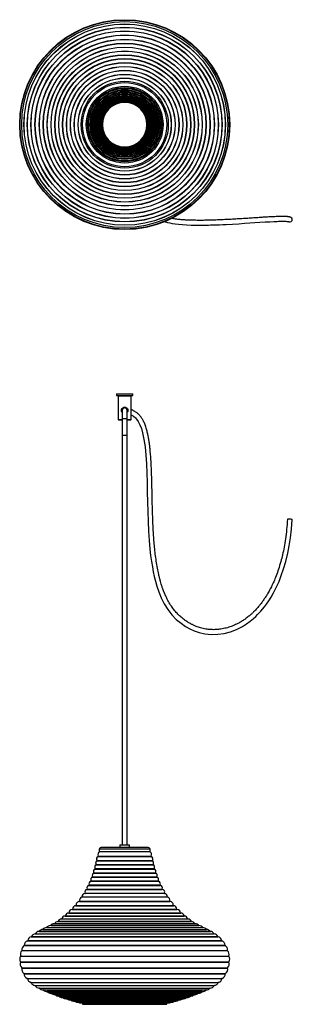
# Model space of a CAD drawing. Header units: millimetres. Extents: x 720 to 1050, y 627 to 1820.
import ezdxf

# ---------------------------------------------------------------- set-up
doc = ezdxf.new("R2010")
doc.units = ezdxf.units.MM
doc.header["$LTSCALE"] = 5

msp = doc.modelspace()

# ---------------------------------------------------------------- linework, layer by layer
at = {"color": 7, "linetype": 'Continuous', "lineweight": 25}
for p, q in [((837.3, 1366.6), (837.3, 1364.6)), ((837.3, 1366.6), (847.3, 1366.6)), ((837.3, 1364.6), (847.3, 1364.6)), ((840.1, 1364.6), (839.3, 1363.8)), ((839.3, 1363.8), (839.3, 1335.4)), ((847.3, 1363.8), (839.3, 1363.8)), ((847.3, 1366.6), (857.3, 1366.6)), ((847.3, 1364.6), (857.3, 1364.6)), ((855.3, 1363.8), (847.3, 1363.8)), ((855.3, 1363.8), (854.5, 1364.6)), ((855.3, 1335.4), (855.3, 1363.8)), ((857.3, 1364.6), (857.3, 1366.6)), ((844.4, 1346.6), (844.4, 1336.6)), ((844.4, 1336.6), (844.4, 1316.6)), ((844.4, 1336.6), (850.2, 1336.6)), ((850.2, 1336.6), (850.2, 1346.6)), ((850.2, 1316.6), (850.2, 1336.6)), ((839.3, 1335.4), (840.1, 1334.6)), ((839.3, 1335.4), (844.4, 1335.4)), ((844.4, 1334.6), (840.1, 1334.6)), ((850.2, 1335.4), (855.3, 1335.4)), ((854.5, 1334.6), (850.2, 1334.6)), ((854.5, 1334.6), (855.3, 1335.4)), ((844.4, 1316.6), (844.4, 820.3)), ((844.4, 1316.6), (850.2, 1316.6)), ((844.4, 1316.6), (847.3, 1316.6)), ((847.3, 1316.6), (850.2, 1316.6)), ((850.2, 820.3), (850.2, 1316.6)), ((816.3, 815), (816.3, 812.3)), ((833.5, 815), (816.3, 815)), ((816.3, 812.3), (878.3, 812.3)), ((835.1, 817.3), (820, 817.3)), ((878.3, 815), (833.5, 815)), ((874.6, 817.3), (835.1, 817.3)), ((841.3, 820.3), (841.3, 817.3)), ((841.3, 820.3), (852.7, 820.3)), ((852.7, 820.3), (853.3, 820.3)), ((853.3, 817.3), (853.3, 820.3)), ((878.3, 812.3), (878.3, 815)), ((813.7, 801), (847.3, 801)), ((813.8, 801.4), (847.3, 801.4)), ((815.1, 806.2), (847.3, 806.2)), ((815.3, 806.7), (847.3, 806.7)), ((847.3, 806.7), (879.3, 806.7)), ((847.3, 806.2), (879.4, 806.2)), ((847.3, 801.4), (880.8, 801.4)), ((847.3, 801), (880.9, 801)), ((811.5, 791.1), (847.3, 791.1)), ((811.6, 791.6), (847.3, 791.6)), ((812.7, 796.1), (847.3, 796.1)), ((812.8, 796.5), (847.3, 796.5)), ((847.3, 796.5), (881.8, 796.5)), ((847.3, 796.1), (881.9, 796.1)), ((847.3, 791.6), (883, 791.6)), ((847.3, 791.1), (883.1, 791.1)), ((806.4, 776.3), (847.3, 776.3)), ((806.6, 776.8), (847.3, 776.8)), ((808.3, 781.3), (847.3, 781.3)), ((808.5, 781.7), (847.3, 781.7)), ((810, 786.2), (847.3, 786.2)), ((810.2, 786.7), (847.3, 786.7)), ((847.3, 786.7), (884.4, 786.7)), ((847.3, 786.2), (884.6, 786.2)), ((847.3, 781.7), (886.1, 781.7)), ((847.3, 781.3), (886.2, 781.3)), ((847.3, 776.8), (888, 776.8)), ((847.3, 776.3), (888.2, 776.3)), ((801.8, 766.4), (847.3, 766.4)), ((802.1, 766.8), (847.3, 766.8)), ((804.3, 771.3), (847.3, 771.3)), ((804.5, 771.8), (847.3, 771.8)), ((847.3, 771.8), (890.1, 771.8)), ((847.3, 771.3), (890.3, 771.3)), ((847.3, 766.8), (892.5, 766.8)), ((847.3, 766.4), (892.8, 766.4)), ((902.1, 751.8), (792.5, 751.8)), ((792.6, 751.8), (902, 751.8)), ((792.9, 752.2), (847.3, 752.2)), ((795.8, 757.3), (847.3, 757.3)), ((796, 757.6), (847.3, 757.6)), ((895.7, 761.4), (798.9, 761.4)), ((799.3, 761.8), (847.3, 761.8)), ((847.3, 761.8), (895.2, 761.8)), ((847.3, 757.6), (898.6, 757.6)), ((847.3, 757.3), (898.8, 757.3)), ((847.3, 752.2), (901.7, 752.2)), ((910.8, 742), (783.8, 742)), ((783.9, 742), (910.7, 742)), ((784.2, 742.4), (847.3, 742.4)), ((906.4, 746.7), (788.2, 746.7)), ((788.3, 746.7), (906.3, 746.7)), ((788.6, 747.1), (847.3, 747.1)), ((847.3, 747.1), (906, 747.1)), ((847.3, 742.4), (910.4, 742.4)), ((928.4, 727.5), (766.2, 727.5)), ((766.8, 727.7), (847.3, 727.7)), ((924, 730.6), (770.6, 730.6)), ((771.1, 730.8), (847.3, 730.8)), ((919.6, 734.1), (775, 734.1)), ((775.1, 734.1), (919.4, 734.1)), ((775.4, 734.3), (847.3, 734.3)), ((915.2, 737.8), (779.4, 737.8)), ((779.5, 737.8), (915.1, 737.8)), ((779.8, 738.1), (847.3, 738.1)), ((847.3, 738.1), (914.8, 738.1)), ((847.3, 734.3), (919.1, 734.3)), ((847.3, 730.8), (923.5, 730.8)), ((847.3, 727.7), (927.8, 727.7)), ((743.6, 715.6), (847.3, 715.6)), ((743.9, 715.7), (847.3, 715.7)), ((748.2, 718), (847.3, 718)), ((748.4, 718.1), (847.3, 718.1)), ((752.6, 720.3), (847.3, 720.3)), ((752.8, 720.4), (847.3, 720.4)), ((937.2, 722.6), (757.4, 722.6)), ((757.7, 722.7), (847.3, 722.7)), ((932.8, 724.9), (761.8, 724.9)), ((762.6, 725.1), (847.3, 725.1)), ((847.3, 725.1), (932, 725.1)), ((847.3, 722.7), (936.9, 722.7)), ((847.3, 720.4), (941.8, 720.4)), ((847.3, 720.3), (942, 720.3)), ((847.3, 718.1), (946.2, 718.1)), ((847.3, 718), (946.4, 718)), ((847.3, 715.7), (950.7, 715.7)), ((847.3, 715.6), (950.9, 715.6)), ((729.7, 704.3), (847.3, 704.3)), ((729.9, 704.5), (847.3, 704.5)), ((734.2, 709.2), (847.3, 709.2)), ((734.4, 709.4), (847.3, 709.4)), ((739, 712.7), (847.3, 712.7)), ((739.2, 712.8), (847.3, 712.8)), ((847.3, 712.8), (955.4, 712.8)), ((847.3, 712.7), (955.6, 712.7)), ((847.3, 709.4), (960.2, 709.4)), ((847.3, 709.2), (960.4, 709.2)), ((847.3, 704.5), (964.7, 704.5)), ((847.3, 704.3), (964.9, 704.3)), ((722.9, 692.3), (847.3, 692.3)), ((723, 692.6), (847.3, 692.6)), ((725.7, 698.5), (847.3, 698.5)), ((725.8, 698.8), (847.3, 698.8)), ((847.3, 698.8), (968.8, 698.8)), ((847.3, 698.5), (968.9, 698.5)), ((847.3, 692.6), (971.6, 692.6)), ((847.3, 692.3), (971.7, 692.3)), ((721.4, 685.8), (847.3, 685.8)), ((721.4, 685.5), (847.3, 685.5)), ((847.3, 685.8), (973.2, 685.8)), ((847.3, 685.5), (973.2, 685.5)), ((721.2, 678.7), (847.3, 678.7)), ((721.2, 678.4), (847.3, 678.4)), ((722.7, 671.5), (847.3, 671.5)), ((722.8, 671.2), (847.3, 671.2)), ((847.3, 678.7), (973.4, 678.7)), ((847.3, 678.4), (973.4, 678.4)), ((847.3, 671.5), (971.9, 671.5)), ((847.3, 671.2), (971.8, 671.2)), ((725.4, 664.6), (847.3, 664.6)), ((725.5, 664.4), (847.3, 664.4)), ((729.4, 658.7), (847.3, 658.7)), ((729.6, 658.5), (847.3, 658.5)), ((847.3, 664.6), (969.2, 664.6)), ((847.3, 664.4), (969.1, 664.4)), ((847.3, 658.7), (965.2, 658.7)), ((847.3, 658.5), (965, 658.5)), ((733.8, 653.7), (847.3, 653.7)), ((734, 653.6), (847.3, 653.6)), ((738.7, 650.1), (847.3, 650.1)), ((739, 649.9), (847.3, 649.9)), ((743.9, 647), (847.3, 647)), ((744.1, 646.9), (847.3, 646.9)), ((748.7, 644.8), (847.3, 644.8)), ((748.9, 644.7), (847.3, 644.7)), ((847.3, 653.7), (960.8, 653.7)), ((847.3, 653.6), (960.6, 653.6)), ((847.3, 650.1), (955.9, 650.1)), ((847.3, 649.9), (955.6, 649.9)), ((847.3, 647), (950.7, 647)), ((847.3, 646.9), (950.5, 646.9)), ((847.3, 644.8), (945.9, 644.8)), ((847.3, 644.7), (945.7, 644.7)), ((753.3, 642.7), (941.3, 642.7)), ((941.2, 642.7), (753.4, 642.7)), ((753.6, 642.6), (847.3, 642.6)), ((757.9, 640.8), (936.7, 640.8)), ((758.3, 640.7), (847.3, 640.7)), ((762.5, 639), (932.1, 639)), ((763, 638.9), (847.3, 638.9)), ((767.1, 637.3), (927.5, 637.3)), ((767.7, 637.2), (847.3, 637.2)), ((771.7, 635.6), (922.9, 635.6)), ((772.4, 635.6), (847.3, 635.6)), ((776.3, 634.1), (918.3, 634.1)), ((777, 634), (847.3, 634)), ((780.9, 632.7), (913.7, 632.7)), ((781.7, 632.6), (847.3, 632.6)), ((847.3, 642.6), (941, 642.6)), ((847.3, 640.7), (936.3, 640.7)), ((847.3, 638.9), (931.6, 638.9)), ((847.3, 637.2), (926.9, 637.2)), ((847.3, 635.6), (922.2, 635.6)), ((847.3, 634), (917.5, 634)), ((847.3, 632.6), (912.8, 632.6)), ((785.5, 631.3), (909.1, 631.3)), ((786.4, 631.3), (847.3, 631.3)), ((790.1, 630), (904.5, 630)), ((791.1, 630), (791.1, 630)), ((791.1, 630), (847.3, 630)), ((794.6, 628.9), (847.3, 628.9)), ((796.3, 628.9), (796.3, 627.3)), ((796.3, 627.3), (847.3, 627.3)), ((847.3, 631.3), (908.2, 631.3)), ((847.3, 630), (903.5, 630)), ((847.3, 628.9), (900, 628.9)), ((847.3, 627.3), (898.3, 627.3)), ((898.3, 627.3), (898.3, 628.9)), ((903.5, 630), (903.5, 630))]:
    msp.add_line(p, q, dxfattribs=at)
at = {"color": 7, "linetype": 'Continuous', "lineweight": 25, "flags": 128}
for points in [[(895.5, 1575.1), (896.1, 1574.9), (899, 1574.1), (901.9, 1573.5), (904.8, 1573), (908.2, 1572.5), (912.4, 1572), (917.2, 1571.5), (922.3, 1571.2), (927.6, 1571), (933.1, 1570.9), (938.6, 1570.9), (943.5, 1570.9), (946.5, 1570.9), (948.9, 1571), (951.3, 1571.1), (954.4, 1571.1), (958, 1571.3), (962.2, 1571.4), (966.3, 1571.6), (970.3, 1571.8), (978, 1572.2), (985.3, 1572.6), (992.2, 1573.1), (998.8, 1573.5), (1005, 1573.9), (1010.7, 1574.3), (1017.3, 1574.7), (1023, 1575), (1027.7, 1575.3), (1029.8, 1575.4), (1031.8, 1575.4), (1033.6, 1575.5), (1035.3, 1575.6), (1036.9, 1575.6), (1038.5, 1575.6), (1039.8, 1575.6), (1041.1, 1575.6), (1042.4, 1575.5), (1043.5, 1575.4), (1044.6, 1575.3), (1045.4, 1575.2), (1046, 1575), (1046, 1575)], [(855.3, 1341), (858.1, 1339.4), (860.2, 1337.6), (861.7, 1335.9), (863.8, 1332.9), (865.8, 1329.1), (867.5, 1324.5), (869, 1319.2), (870.6, 1311.3), (871.9, 1302.3), (872.9, 1292.5), (873.6, 1281.9), (874, 1270.7), (874.4, 1259.1), (874.6, 1247.6), (874.9, 1235.9), (875.2, 1224), (875.6, 1212.1), (876.2, 1200.2), (876.9, 1188.9), (877.9, 1178.4), (878.7, 1170.8), (879.7, 1163.7), (880.8, 1157.2), (881.9, 1151.1), (883.1, 1145.5), (884.5, 1139.9), (886.3, 1133.6), (888.6, 1126.9), (891.5, 1119.7), (895.2, 1112.4), (899.6, 1105.4), (904.5, 1099.1), (909.8, 1093.5), (915.5, 1088.7), (921.1, 1084.9), (926.3, 1082), (931.4, 1079.7), (937.4, 1077.7), (944.4, 1076.1), (952.2, 1075.3), (960, 1075.4), (967.7, 1076.4), (975.2, 1078.4), (982.7, 1081.2), (990, 1084.9), (994.8, 1088), (999.3, 1091.3), (1003.1, 1094.4), (1006, 1097.1), (1008.2, 1099.2), (1012.2, 1103.4), (1016.5, 1108.7), (1018.9, 1111.9), (1021.6, 1115.8), (1024.5, 1120.4), (1027.6, 1125.8), (1030.8, 1132.1), (1034.1, 1139.4), (1036.9, 1146.5), (1039.7, 1154.5), (1042.3, 1163.5), (1044.7, 1173.6), (1046.5, 1182.5), (1048, 1192.2), (1049.2, 1202.8), (1050.2, 1214.4), (1050.2, 1214.4)], [(786.4, 631.3), (786.4, 631.3), (786.4, 631.3)], [(908.2, 631.3), (908.2, 631.3), (908.2, 631.3)]]:
    msp.add_lwpolyline(points, dxfattribs=at)
at = {"color": 7, "linetype": 'Continuous', "lineweight": 25}
for radius in [127.1, 126.6, 124.7, 121.9, 121.8, 121.8, 117.9, 117.7, 113.5, 113.3, 108.6, 108.3, 103.4, 103.2, 98.6, 98.4, 93.9, 93.7, 89.2, 89, 84.6, 84.3, 79.9, 79.6, 75.2, 74.9, 70.5, 70.2, 65.8, 65.6, 61.1, 60.9, 56.4, 56.2, 52.7, 51, 46.5, 44.9, 43.9, 42.2, 41.3, 39.8, 39, 37.6, 36.9, 35.7, 35.2, 34.1, 33.6, 32.6, 32.3, 31.4, 31.2, 30.5, 30, 28.9, 28.7, 27.8]:
    msp.add_circle((847.3, 1692.6), radius, dxfattribs=at)
for centre, radius, start, end in [((847.3, 1692.6), 27, 0, 180), ((847.3, 1692.6), 27, 180, 0), ((1047.3, 1577.6), 2.9, 244.1882, 67.516), ((847.3, 1346.6), 2.9, 0, 180), ((1045.1, 1184.4), 30.4, 83.834, 91.3889), ((1048.3, 1205.6), 9.03, 78.0936, 89.5299), ((818.8, 808.6), 4, 113.4861, 209.624), ((820, 813.2), 4.1, 90, 154.4805), ((874.6, 813.2), 4.1, 25.5195, 90), ((875.8, 808.6), 4, 330.376, 66.5139), ((815.1, 798.4), 3, 119.2925, 218.1586), ((816.1, 803.4), 3, 107.5885, 220.0173), ((813.5, 801.2), 0.3, 299.2925, 40.0173), ((815.1, 806.5), 0.3, 287.5885, 29.624), ((879.5, 806.5), 0.3, 150.376, 252.4115), ((878.5, 803.4), 3, 319.9827, 72.4115), ((881.1, 801.2), 0.3, 139.9827, 240.7075), ((879.4, 798.4), 3, 321.8414, 60.7075), ((812.6, 788.4), 3, 112.9034, 214.8822), ((814, 793.4), 3, 116.1931, 216.4406), ((811.3, 791.4), 0.3, 292.9034, 36.4406), ((812.5, 796.3), 0.3, 296.1931, 38.1586), ((882, 796.3), 0.3, 141.8414, 243.8069), ((880.6, 793.4), 3, 323.5594, 63.8069), ((883.2, 791.4), 0.3, 143.5594, 247.0966), ((882, 788.4), 3, 325.1178, 67.0966), ((807, 773.4), 3, 101.5361, 211.5151), ((809.2, 778.4), 3, 105.6227, 212.3678), ((806.4, 776.6), 0.3, 281.5361, 32.3678), ((811, 783.4), 3, 109.3934, 213.5109), ((808.3, 781.5), 0.3, 285.6227, 33.5109), ((809.9, 786.5), 0.3, 289.3934, 34.8822), ((884.7, 786.5), 0.3, 145.1178, 250.6066), ((883.6, 783.4), 3, 326.4891, 70.6066), ((886.3, 781.5), 0.3, 146.4891, 254.3773), ((885.4, 778.4), 3, 327.6322, 74.3773), ((888.2, 776.6), 0.3, 147.6322, 258.4639), ((887.6, 773.4), 3, 328.4849, 78.4639), ((801.9, 763.4), 3, 92.0632, 211.1417), ((804.6, 768.4), 3, 97.0553, 211.0509), ((801.8, 766.7), 0.3, 272.0632, 31.0509), ((804.2, 771.6), 0.3, 277.0553, 31.5151), ((890.4, 771.6), 0.3, 148.4849, 262.9447), ((890, 768.4), 3, 328.9491, 82.9447), ((892.8, 766.7), 0.3, 148.9491, 267.9368), ((892.7, 763.4), 3, 328.8583, 87.9368), ((792.5, 747.8), 4, 90, 190.5194), ((792.6, 752.1), 0.3, 274.9126, 17.4259), ((796.7, 753.4), 4, 103.901, 197.4259), ((795.7, 757.5), 0.3, 283.901, 14.4943), ((798.9, 758.4), 3, 90, 194.4943), ((799.1, 761.7), 0.3, 282.0556, 31.1417), ((895.5, 761.7), 0.3, 148.8583, 257.9444), ((895.7, 758.4), 3, 345.5057, 90), ((898.9, 757.5), 0.3, 165.5057, 256.099), ((897.9, 753.4), 4, 342.5741, 76.099), ((902, 752.1), 0.3, 162.5741, 265.0874), ((902.1, 747.8), 4, 349.4806, 90), ((783.8, 738), 4, 90, 178.6015), ((783.9, 742.3), 0.3, 275.8077, 4.7978), ((788.2, 742.7), 4, 90, 184.7978), ((788.3, 747), 0.3, 273.6465, 10.5194), ((906.3, 747), 0.3, 169.4806, 266.3535), ((906.4, 742.7), 4, 355.2022, 90), ((910.7, 742.3), 0.3, 175.2022, 264.1923), ((910.8, 738), 4, 1.3985, 90), ((766.2, 723.5), 4, 90, 156.1855), ((766.5, 727.8), 0.3, 283.2334, 344.2412), ((770.6, 726.6), 4, 90, 164.2412), ((770.8, 730.9), 0.3, 279.3968, 348.5203), ((775, 730.1), 4, 90, 168.5203), ((775.1, 734.4), 0.3, 276.5495, 353.2566), ((779.4, 733.8), 4, 90, 173.2566), ((779.5, 738.1), 0.3, 275.1113, 358.6015), ((915.1, 738.1), 0.3, 181.3985, 264.8887), ((915.2, 733.8), 4, 6.7434, 90), ((919.4, 734.4), 0.3, 186.7434, 263.4505), ((919.6, 730.1), 4, 11.4797, 90), ((923.8, 730.9), 0.3, 191.4797, 260.6032), ((924, 726.6), 4, 15.7588, 90), ((928.1, 727.8), 0.3, 195.7588, 256.7666), ((928.4, 723.5), 4, 23.8145, 90), ((744.2, 709.6), 6, 95.4553, 147.3957), ((743.6, 715.9), 0.3, 275.4553, 322.5121), ((748.6, 712), 6, 94.3713, 142.5121), ((748.1, 718.3), 0.3, 274.3713, 320.7717), ((753, 714.3), 6, 94.282, 140.7717), ((752.5, 720.6), 0.3, 274.282, 320.6311), ((757.4, 716.6), 6, 90, 140.6311), ((757.4, 722.9), 0.3, 270, 325.9985), ((761.8, 719.9), 5, 90, 145.9985), ((762.3, 725.2), 0.3, 291.3229, 336.1855), ((932.3, 725.2), 0.3, 203.8145, 248.6771), ((932.8, 719.9), 5, 34.0015, 90), ((937.2, 722.9), 0.3, 214.0015, 270), ((937.2, 716.6), 6, 39.3689, 90), ((942, 720.6), 0.3, 219.3689, 265.718), ((941.6, 714.3), 6, 39.2283, 85.718), ((946.4, 718.3), 0.3, 219.2283, 265.6287), ((946, 712), 6, 37.4879, 85.6287), ((951, 715.9), 0.3, 217.4879, 264.5447), ((950.4, 709.6), 6, 32.6043, 84.5447), ((731.8, 698.7), 6, 110.4055, 178.8464), ((729.6, 704.6), 0.3, 290.4055, 349.6034), ((735.8, 703.4), 6, 105.3351, 169.6034), ((734.2, 709.5), 0.3, 285.3351, 334.0773), ((739.8, 706.7), 6, 98.2793, 154.0773), ((738.9, 713), 0.3, 278.2793, 327.3957), ((955.7, 713), 0.3, 212.6043, 261.7207), ((954.8, 706.7), 6, 25.9227, 81.7207), ((960.4, 709.5), 0.3, 205.9227, 254.6649), ((958.8, 703.4), 6, 10.3966, 74.6649), ((965, 704.6), 0.3, 190.3966, 249.5945), ((962.8, 698.7), 6, 1.1536, 69.5945), ((727, 687.9), 6, 133.3619, 201.024), ((728.9, 693.5), 6, 122.6482, 188.8136), ((722.7, 692.5), 0.3, 313.3619, 8.8136), ((725.5, 698.8), 0.3, 302.6482, 358.8464), ((969.1, 698.8), 0.3, 181.1536, 237.3518), ((965.7, 693.5), 6, 351.1864, 57.3518), ((971.9, 692.5), 0.3, 171.1864, 226.6381), ((967.6, 687.9), 6, 338.976, 46.6381), ((726.2, 681.9), 6, 143.5856, 213.167), ((721.1, 685.7), 0.3, 323.5856, 21.024), ((973.4, 685.7), 0.3, 158.976, 216.4144), ((968.4, 681.9), 6, 326.833, 36.4144), ((726.7, 675.9), 6, 156.0901, 228.2143), ((720.9, 678.5), 0.3, 336.0901, 33.167), ((728.6, 669.7), 6, 165.451, 237.3386), ((722.5, 671.2), 0.3, 345.451, 48.2143), ((966, 669.7), 6, 302.6614, 14.549), ((972.1, 671.2), 0.3, 131.7857, 194.549), ((967.9, 675.9), 6, 311.7857, 23.9099), ((973.7, 678.5), 0.3, 146.833, 203.9099), ((725.2, 664.4), 0.3, 359.7521, 57.3386), ((731.5, 664.3), 6, 179.7521, 249.5003), ((729.3, 658.4), 0.3, 9.8957, 69.5003), ((735.5, 659.5), 6, 189.8957, 253.9163), ((959.1, 659.5), 6, 286.0837, 350.1043), ((965.3, 658.4), 0.3, 110.4997, 170.1043), ((963.1, 664.3), 6, 290.4997, 0.2479), ((969.4, 664.4), 0.3, 122.6614, 180.2479), ((733.7, 653.5), 0.3, 24.2221, 73.9163), ((739.5, 656), 6, 204.2221, 262.7083), ((738.7, 649.8), 0.3, 31.0097, 82.7083), ((744.1, 653), 6, 211.0097, 267.745), ((743.8, 646.7), 0.3, 39.6905, 87.745), ((748.7, 650.8), 6, 219.6905, 269.7166), ((748.7, 644.5), 0.3, 42.6839, 89.7166), ((753.3, 648.7), 6, 222.6839, 270), ((941.3, 648.7), 6, 270, 317.3161), ((945.9, 644.5), 0.3, 90.2834, 137.3161), ((945.9, 650.8), 6, 270.2834, 320.3095), ((950.7, 646.7), 0.3, 92.255, 140.3095), ((950.5, 653), 6, 272.255, 328.9903), ((955.9, 649.8), 0.3, 97.2917, 148.9903), ((955.1, 656), 6, 277.2917, 335.7779), ((960.8, 653.5), 0.3, 106.0837, 155.7779), ((753.4, 642.4), 0.3, 43.9729, 87.2453), ((757.9, 646.8), 6, 223.9729, 270), ((758.1, 640.5), 0.3, 45.2396, 83.1649), ((762.5, 645), 6, 225.2396, 270), ((762.8, 638.7), 0.3, 46.4853, 79.0536), ((767.1, 643.3), 6, 226.4853, 270), ((767.5, 637), 0.3, 47.7115, 74.9069), ((771.7, 641.6), 6, 227.7115, 270), ((772.2, 635.3), 0.3, 48.9192, 70.72), ((776.3, 640.1), 6, 228.9192, 270), ((776.9, 633.8), 0.3, 50.1095, 66.4873), ((780.9, 638.7), 6, 230.1095, 270), ((781.6, 632.4), 0.3, 51.2834, 62.2025), ((785.5, 637.3), 6, 231.2834, 270), ((909.1, 637.3), 6, 270, 308.7166), ((913, 632.4), 0.3, 117.7975, 128.7166), ((913.7, 638.7), 6, 270, 309.8905), ((917.7, 633.8), 0.3, 113.5127, 129.8905), ((918.3, 640.1), 6, 270, 311.0808), ((922.4, 635.3), 0.3, 109.28, 131.0808), ((922.9, 641.6), 6, 270, 312.2885), ((927.1, 637), 0.3, 105.0931, 132.2885), ((927.5, 643.3), 6, 270, 313.5147), ((931.8, 638.7), 0.3, 100.9464, 133.5147), ((932.1, 645), 6, 270, 314.7604), ((936.5, 640.5), 0.3, 96.8351, 134.7604), ((936.7, 646.8), 6, 270, 316.0271), ((941.2, 642.4), 0.3, 92.7547, 136.0271), ((790.1, 636), 6, 232.442, 270), ((794.6, 634.9), 6, 234.0792, 270), ((900, 634.9), 6, 270, 305.9208), ((904.5, 636), 6, 270, 307.558)]:
    msp.add_arc(centre, radius, start, end, dxfattribs=at)
for points, knots in [([(1048.6, 1580.2), (1048.3, 1580.3), (1047.8, 1580.6), (1046.7, 1580.8), (1045.5, 1581), (1044.3, 1581.2), (1042.9, 1581.3), (1041.4, 1581.3), (1039.9, 1581.4), (1038.3, 1581.4), (1036.6, 1581.4), (1034.6, 1581.3), (1032.1, 1581.3), (1029, 1581.1), (1025.2, 1581), (1020.4, 1580.7), (1014.8, 1580.4), (1008.5, 1579.9), (1001.8, 1579.5), (994.7, 1579), (987.4, 1578.6), (979.9, 1578.1), (972.3, 1577.7), (965.5, 1577.4), (959.9, 1577.1), (955.7, 1577), (952.3, 1576.9), (949.5, 1576.8), (946.9, 1576.8), (944.2, 1576.7), (940.9, 1576.7), (937.2, 1576.7), (933, 1576.7), (928.4, 1576.8), (923.6, 1577), (918.8, 1577.2), (913.8, 1577.6), (908.9, 1578.2), (905.4, 1578.7), (904, 1579), (903.9, 1579)], [0, 0, 0, 0, 0.0381, 0.072496, 0.103503, 0.131396, 0.156417, 0.185196, 0.209827, 0.230653, 0.254357, 0.280098, 0.308557, 0.339355, 0.376705, 0.416043, 0.456873, 0.498085, 0.537327, 0.574687, 0.610444, 0.644872, 0.678238, 0.710805, 0.731219, 0.748522, 0.762782, 0.774079, 0.782887, 0.795328, 0.808336, 0.824508, 0.843624, 0.862884, 0.887643, 0.911414, 0.934232, 0.966826, 0.999329, 1, 1, 1, 1]), ([(844.4, 1344.1), (844.1, 1344.4), (843.6, 1344.9), (843.3, 1345.9), (843.2, 1346.6), (843.3, 1347.3), (843.6, 1348.3), (844.4, 1349.3), (845.5, 1350), (846.5, 1350.3), (847.3, 1350.4), (848.1, 1350.3), (849.1, 1350), (850.2, 1349.3), (850.9, 1348.3), (851.3, 1347.4), (851.3, 1346.9), (851.3, 1346.6)], [0, 0, 0, 0, 0.0930017, 0.1421436, 0.1905049, 0.2395263, 0.2884126, 0.3881881, 0.4906292, 0.5426341, 0.5952882, 0.6477061, 0.7000878, 0.8026481, 0.9023442, 0.9513362, 1, 1, 1, 1]), ([(850.8, 1346.6), (850.8, 1346.8), (850.8, 1347.3), (850.5, 1348), (850.3, 1348.5), (850, 1348.8), (849.9, 1348.9), (849.8, 1349), (849.8, 1349.1), (849.5, 1349.4), (848.9, 1349.8), (848, 1350.1), (847.3, 1350.1), (846.6, 1350.1), (845.7, 1349.8), (845.1, 1349.4), (844.5, 1348.8), (844.1, 1348.2), (843.8, 1347.3), (843.8, 1346.6), (843.8, 1345.9), (844, 1345.3), (844.3, 1344.9), (844.4, 1344.8)], [0, 0, 0, 0, 0.052973, 0.105948, 0.159022, 0.185618, 0.199026, 0.208089, 0.210846, 0.212419, 0.318373, 0.371531, 0.424378, 0.477465, 0.530246, 0.636085, 0.63752, 0.742124, 0.794987, 0.848351, 0.900993, 0.954127, 1, 1, 1, 1]), ([(849.8, 1349.1), (849.6, 1349.1), (849, 1349.2), (848.4, 1349.3), (848, 1349.4), (847.9, 1349.4)], [0, 0, 0, 0, 0.240077, 0.666856, 1, 1, 1, 1]), ([(1044.4, 1214.8), (1044.1, 1210.6), (1043.5, 1202.7), (1042.1, 1191.4), (1040.4, 1181.1), (1038.5, 1171.9), (1036.2, 1163), (1033.6, 1154.5), (1030.8, 1146.4), (1027.9, 1139.3), (1025, 1133.2), (1022.2, 1127.8), (1019.5, 1123.2), (1017, 1119.2), (1014.4, 1115.5), (1011.9, 1112.2), (1009.5, 1109.2), (1007.4, 1106.8), (1005.4, 1104.6), (1003.2, 1102.3), (1000.5, 1099.8), (997.3, 1097), (993.6, 1094.2), (989.6, 1091.4), (985.2, 1088.8), (980.2, 1086.4), (974.7, 1084.2), (968.6, 1082.5), (962.4, 1081.4), (956.4, 1080.9), (950.9, 1081.1), (945.1, 1081.7), (939.5, 1083), (934.5, 1084.7), (930.7, 1086.3), (927.5, 1087.9), (924.1, 1089.8), (920.4, 1092.2), (916.6, 1095.2), (912.6, 1098.8), (908.5, 1103.2), (904.7, 1108.1), (901.1, 1113.6), (898.2, 1119.1), (895.8, 1124.4), (894, 1129), (892.6, 1132.9), (891.5, 1136.3), (890.5, 1139.7), (889.5, 1143.5), (888.3, 1148.9), (886.8, 1155.8), (885.5, 1164), (884.3, 1172.5), (883.4, 1180.8), (882.7, 1189), (882.2, 1197), (881.7, 1205), (881.2, 1215.9), (880.8, 1229.7), (880.5, 1246.6), (880.1, 1260.9), (879.8, 1272.4), (879.4, 1280.9), (879, 1288.9), (878.4, 1295.6), (877.9, 1301.2), (877.3, 1305.8), (876.7, 1310.6), (875.8, 1315.4), (874.7, 1320.4), (873.4, 1325.3), (871.7, 1330.1), (869.8, 1334.2), (867.8, 1337.5), (865.8, 1340.2), (863.5, 1342.5), (860.9, 1344.5), (858.6, 1345.9), (856.8, 1346.8), (855.9, 1347.2), (855.4, 1347.4), (855.3, 1347.4)], [0, 0, 0, 0, 0.02501, 0.047705, 0.068318, 0.087057, 0.104106, 0.123287, 0.140354, 0.155539, 0.169043, 0.181034, 0.191655, 0.201028, 0.209255, 0.218583, 0.226187, 0.23219, 0.237694, 0.243866, 0.251225, 0.259689, 0.269537, 0.278858, 0.289104, 0.3002, 0.312086, 0.324724, 0.337782, 0.349849, 0.360854, 0.370882, 0.384203, 0.395543, 0.402113, 0.409125, 0.416979, 0.425721, 0.435413, 0.446135, 0.457997, 0.471074, 0.483906, 0.497125, 0.508906, 0.519039, 0.527328, 0.533837, 0.540811, 0.548903, 0.558172, 0.574352, 0.59197, 0.609442, 0.626652, 0.643495, 0.659889, 0.676203, 0.692611, 0.727091, 0.761762, 0.798229, 0.816181, 0.834353, 0.851645, 0.867022, 0.8778, 0.887469, 0.897107, 0.909008, 0.919418, 0.930857, 0.942742, 0.953144, 0.962005, 0.969486, 0.97656, 0.984712, 0.992825, 0.995704, 0.99937, 1, 1, 1, 1]), ([(851.3, 1346.6), (851.3, 1346.4), (851.3, 1345.9), (851, 1344.9), (850.5, 1344.4), (850.2, 1344.1)], [0, 0, 0, 0, 0.253667, 0.510891, 1, 1, 1, 1]), ([(850.2, 1344.8), (850.3, 1344.9), (850.6, 1345.3), (850.7, 1345.9), (850.8, 1346.4), (850.8, 1346.6)], [0, 0, 0, 0, 0.304921, 0.653723, 1, 1, 1, 1])]:
    msp.add_open_spline(points, degree=3, knots=knots, dxfattribs=at)

doc.saveas('drawing.dxf')
